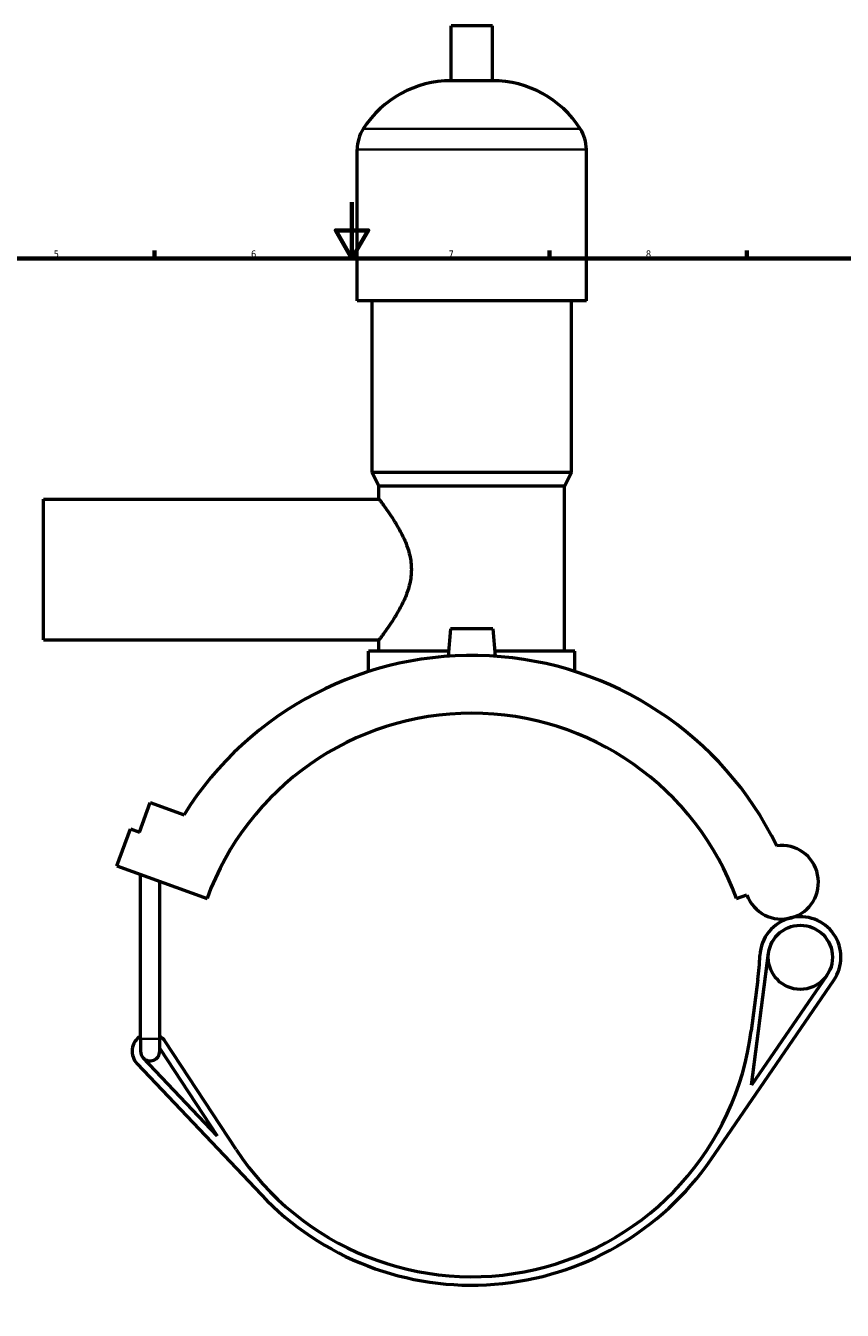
# Model space of a CAD drawing. Header units: millimetres. Extents: x 0 to 1004, y -235 to 1211.
# Tile 5 of 8: x 305 to 595, y 201 to 657. Entities that reach past the tile are written whole.
import ezdxf

# ---------------------------------------------------------------- set-up
doc = ezdxf.new("R2010")
doc.units = ezdxf.units.MM
for name, color, linetype, lineweight in [('Border (ISO)', 7, 'Continuous', 70), ('Visible (ISO)', 7, 'Continuous', 50), ('Visible Narrow (ISO)', 7, 'Continuous', 35)]:
    doc.layers.add(name, color=color, linetype=linetype, lineweight=lineweight)
doc.styles.add('Note Text (ISO)', font='tahoma.ttf')

# ---------------------------------------------------------------- blocks, each defined once
blk = doc.blocks.new('Borders Default Border')
at = {"layer": 'Border (ISO)'}
for p, q in [((350.42, 574), (350.42, 576.9)), ((490.58, 574), (490.58, 576.9)), ((560.67, 574), (560.67, 576.9))]:
    blk.add_line(p, q, dxfattribs=at)
at = {"layer": 'Border (ISO)', "flags": 128}
for points in [[(420.5, 594), (420.5, 574), (414.73, 584), (426.27, 584), (420.5, 574)], [(20, 20), (20, 574), (821, 574), (821, 20), (20, 20)]]:
    blk.add_lwpolyline(points, dxfattribs=at)
at = {"layer": 'Border (ISO)', "color": 232, "true_color": 0xca0064, "char_height": 2.5, "attachment_point": 7, "style": 'Note Text (ISO)'}
for s, insert in [('5', (314.64, 574.35)), ('6', (384.66, 574.35)), ('7', (454.77, 574.4)), ('8', (524.81, 574.34))]:
    blk.add_mtext(s, dxfattribs=dict(at, insert=insert))

msp = doc.modelspace()

# ---------------------------------------------------------------- linework, layer by layer
at = {"layer": 'Visible (ISO)'}
for p, q in [((470.34905, 656.65687), (455.70905, 656.65687)), ((455.70905, 637.13687), (455.70905, 656.65687)), ((470.34905, 637.13687), (470.34905, 656.65687)), ((470.34905, 637.13687), (455.70905, 637.13687)), ((422.36238, 559.05687), (422.36238, 612.73687)), ((503.69571, 559.05687), (503.69571, 612.73687)), ((503.69571, 559.05687), (422.36238, 559.05687)), ((427.64905, 498.05687), (427.64905, 559.05687)), ((498.40905, 498.05687), (498.40905, 559.05687)), ((498.40905, 498.05687), (427.64905, 498.05687)), ((430.08905, 493.17687), (427.64905, 498.05687)), ((495.96905, 493.17687), (498.40905, 498.05687)), ((495.96905, 493.17687), (430.08905, 493.17687)), ((430.08905, 488.65687), (430.08905, 493.17687)), ((495.96905, 434.61687), (495.96905, 493.17687)), ((311.02905, 438.65687), (311.02905, 488.65687)), ((311.02905, 488.65687), (430.08905, 488.65687)), ((455.52905, 442.65687), (454.6734, 432.87685)), ((470.52905, 442.65687), (455.52905, 442.65687)), ((470.52905, 442.65687), (471.38469, 432.87685)), ((311.02905, 438.65687), (430.08905, 438.65687)), ((430.08905, 434.61687), (430.08905, 438.65687)), ((454.82564, 434.61687), (426.42905, 434.61687)), ((426.42905, 427.47455), (426.42905, 434.61687)), ((499.62905, 434.61687), (471.23245, 434.61687)), ((499.62905, 427.47455), (499.62905, 434.61687)), ((345.09347, 370.4804), (348.9241, 381.00496)), ((348.9241, 381.00496), (360.90917, 376.64274)), ((337.11023, 358.48757), (341.89852, 371.64327)), ((341.89852, 371.64327), (345.09347, 370.4804)), ((337.11023, 358.48757), (369.05978, 346.85889)), ((345.4827, 297.05687), (345.4827, 355.44024)), ((352.2827, 297.05687), (352.2827, 352.96524)), ((556.99831, 346.85889), (560.68479, 348.20066)), ((562.34426, 280.66693), (568.3569, 327.4856)), ((589.03814, 319.59733), (562.34426, 280.66693)), ((547.9774, 254.40932), (591.51236, 317.9008)), ((564.55098, 318.11284), (562.21447, 299.9191)), ((345.4827, 297.05687), (345.4827, 292.65687)), ((352.2827, 292.65687), (352.2827, 297.05687)), ((352.2827, 293.67307), (372.65405, 262.6383)), ((379.43016, 257.78223), (354.23303, 296.16885)), ((344.23796, 288.25387), (388.27777, 241.79612)), ((372.65405, 262.6383), (346.41519, 290.31778))]:
    msp.add_line(p, q, dxfattribs=at)
msp.add_circle((579.64878, 326.03545), 11.38462, dxfattribs=at)
for centre, radius, start, end in [((455.70905, 600.09072), 37.04615, 90, 147.3875794), ((470.34905, 600.09072), 37.04615, 32.6124206, 90), ((435.94426, 612.73687), 13.58188, 147.3875794, 180), ((490.11383, 612.73687), 13.58188, 0, 32.6124206), ((463.02905, 312.65687), 120.51, 26.0812252, 147.9297241), ((463.02905, 312.65687), 100, 20, 160), ((572.97308, 352.67323), 13.07692, 200, 97.4933072), ((579.64878, 326.03545), 14.38462, 104.0691341, 177.5873487), ((579.64878, 326.03545), 14.38462, 325.5622714, 104.0691341), ((465.36556, 330.85062), 100, 352.6819127, 357.5873487), ((348.8827, 292.65687), 6.4, 122.0899513, 223.469511), ((348.8827, 292.65687), 6.4, 33.2810518, 57.9100487), ((463.02905, 312.65687), 100, 213.2810518, 352.6819127), ((348.8827, 292.65687), 3.4, 180, 223.469511), ((348.8827, 292.65687), 3.4, 223.469511, 0), ((463.02905, 312.65687), 103, 223.469511, 325.5622714)]:
    msp.add_arc(centre, radius, start, end, dxfattribs=at)
msp.add_open_spline([(430.08905, 488.65687), (430.08905, 488.65687), (430.21489, 488.49181), (430.71861, 487.82233), (431.09621, 487.31821), (432.04828, 486.01669), (432.62332, 485.21818), (433.87918, 483.40773), (434.55945, 482.39573), (435.92487, 480.24888), (436.66418, 479.02885), (438.1195, 476.3721), (438.83502, 474.93555), (440.09037, 471.90553), (440.62942, 470.30919), (441.37615, 467.02703), (441.58042, 465.34036), (441.58042, 461.97339), (441.37615, 460.28671), (440.62942, 457.00456), (440.09037, 455.40822), (438.83502, 452.3782), (438.1195, 450.94164), (436.66418, 448.28489), (435.92487, 447.06487), (434.55945, 444.91802), (433.87918, 443.90602), (432.62332, 442.09557), (432.04828, 441.29706), (431.09621, 439.99553), (430.71861, 439.49141), (430.21489, 438.82194), (430.08905, 438.65687), (430.08905, 438.65687)], degree=3, knots=[3.994810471, 3.994810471, 3.994810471, 3.994810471, 4.488467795, 4.488467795, 4.982125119, 4.982125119, 5.475782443, 5.475782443, 5.969439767, 5.969439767, 6.474485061, 6.474485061, 6.979530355, 6.979530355, 7.484575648, 7.484575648, 7.989620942, 7.989620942, 8.494666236, 8.494666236, 8.99971153, 8.99971153, 9.504756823, 9.504756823, 10.009802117, 10.009802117, 10.503459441, 10.503459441, 10.997116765, 10.997116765, 11.490774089, 11.490774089, 11.984431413, 11.984431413, 11.984431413, 11.984431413], dxfattribs=at)
at = {"layer": 'Visible Narrow (ISO)'}
for p, q in [((501.08002, 620.05687), (424.97807, 620.05687)), ((503.19504, 612.73687), (422.86305, 612.73687)), ((345.52456, 297.05687), (352.24084, 297.05687))]:
    msp.add_line(p, q, dxfattribs=at)

# ---------------------------------------------------------------- block references
msp.add_blockref('Borders Default Border', (0, 0))

doc.saveas('drawing.dxf')
